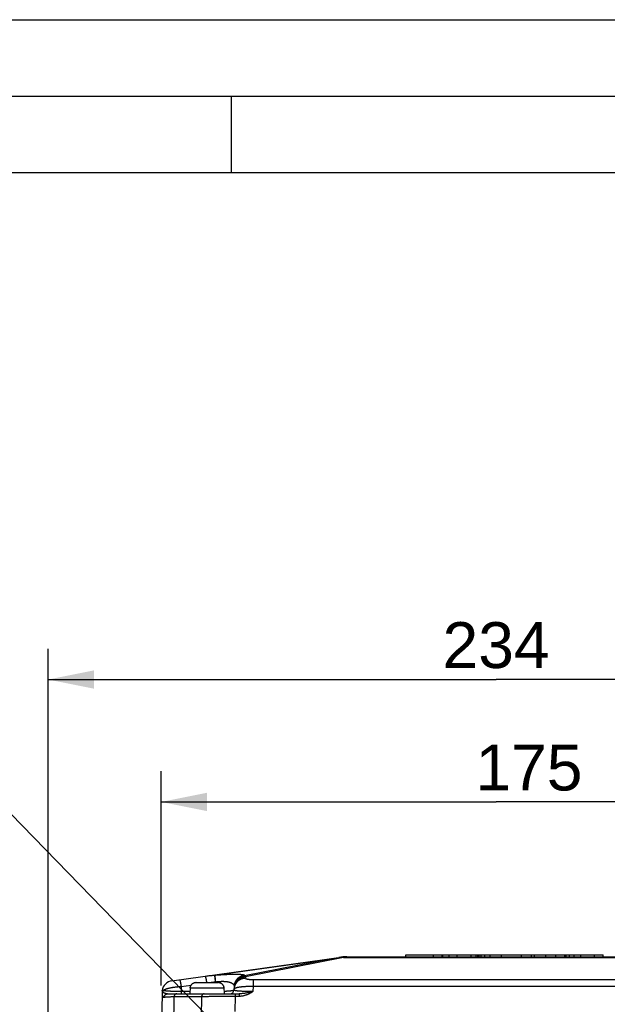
# Model space of a CAD drawing. Header units: millimetres. Extents: x 0 to 420, y 0 to 297.
# Tile 72 of 74: x 300 to 338, y 233 to 297. Entities that reach past the tile are written whole.
import ezdxf

# ---------------------------------------------------------------- set-up
doc = ezdxf.new("R2010")
doc.units = ezdxf.units.MM
doc.header["$LTSCALE"] = 23.1
doc.layers.get('0').update_dxf_attribs({"linetype": 'CONTINUOUS'})
for name, color, linetype in [('COMPONENTS', 7, 'CONTINUOUS'), ('DETAIL', 7, 'CONTINUOUS'), ('DIMENSION', 7, 'CONTINUOUS')]:
    doc.layers.add(name, color=color, linetype=linetype)
doc.styles.get("Standard").update_dxf_attribs({"font": 'arial.ttf'})
doc.dimstyles.new('DIMSTYLE_1', dxfattribs={"dimtxt": 3, "dimasz": 3, "dimexe": 0.18, "dimexo": 0.0625, "dimgap": 0.09, "dimtad": 1, "dimlfac": 4, "dimdsep": 46, "dimtxsty": 'STANDARD', "dimblk": '_FILLED', "dimblk1": '_FILLED', "dimblk2": '_FILLED', "dimcen": 0.09, "dimadec": 0, "dimazin": 0, "dimtp": 0.5, "dimtm": 0.5, "dimtfac": 1, "dimtofl": 0, "dimtmove": 0, "dimatfit": 3, "dimldrblk": '_FILLED', "dimfxl": 1, "dimtolj": 1, "dimarcsym": 0})
doc.dimstyles.get("Standard").update_dxf_attribs({"dimtxt": 3, "dimasz": 3, "dimexe": 0.18, "dimexo": 0.0625, "dimgap": 0.09, "dimtad": 1, "dimdec": 3, "dimdsep": 46, "dimtxsty": 'STANDARD', "dimblk": '_FILLED', "dimblk1": '_FILLED', "dimblk2": '_FILLED', "dimcen": 0.09, "dimadec": 0, "dimazin": 0, "dimtol": 1, "dimtp": 0.001, "dimtm": 0.001, "dimtfac": 1, "dimtdec": 3, "dimtofl": 0, "dimtmove": 0, "dimatfit": 3, "dimldrblk": '_FILLED', "dimfxl": 1, "dimtolj": 1, "dimarcsym": 0})

# ---------------------------------------------------------------- blocks, each defined once
blk = doc.blocks.new('_FILLED')
at = {"color": 0, "linetype": 'BYBLOCK'}
blk.add_solid([(0, 0), (-1, 0.2), (-1, -0.2)], dxfattribs=at)
blk = doc.blocks.new('*D7')
at = {"layer": 'DIMENSION', "color": 2, "linetype": 'CONTINUOUS'}
for p, q in [((301.77, 225.154), (301.77, 255.871)), ((360.27, 225.154), (360.27, 255.871)), ((301.77, 253.871), (331.02, 253.871)), ((360.27, 253.871), (331.02, 253.871))]:
    blk.add_line(p, q, dxfattribs=at)
at = {"layer": 'DIMENSION', "color": 2, "linetype": 'CONTINUOUS', "xscale": 3, "yscale": 3, "zscale": 3}
for p, rotation in [((301.77, 253.871), 180), ((360.27, 253.871), 360)]:
    blk.add_blockref('_FILLED', p, dxfattribs=dict(at, rotation=rotation))
at = {"layer": 'DIMENSION', "color": 2, "linetype": 'CONTINUOUS', "insert": (331.02, 257.621), "char_height": 3, "width": 6.99257, "attachment_point": 2, "line_spacing_factor": 0.9}
blk.add_mtext('234', dxfattribs=at)
blk = doc.blocks.new('*D19')
at = {"layer": 'DIMENSION', "color": 2, "linetype": 'CONTINUOUS'}
for p, q in [((309.145, 233.878), (309.145, 247.871)), ((352.895, 234.125), (352.895, 247.871)), ((309.145, 245.871), (331.02, 245.871)), ((352.895, 245.871), (331.02, 245.871))]:
    blk.add_line(p, q, dxfattribs=at)
at = {"layer": 'DIMENSION', "color": 2, "linetype": 'CONTINUOUS', "xscale": 3, "yscale": 3, "zscale": 3, "rotation": 180}
blk.add_blockref('_FILLED', (309.145, 245.871), dxfattribs=at)
at = {"layer": 'DIMENSION', "color": 2, "linetype": 'CONTINUOUS', "xscale": 3, "yscale": 3, "zscale": 3}
blk.add_blockref('_FILLED', (352.895, 245.871), dxfattribs=at)
at = {"layer": 'DIMENSION', "color": 2, "linetype": 'CONTINUOUS', "insert": (333.165, 249.621), "char_height": 3, "width": 6.99257, "attachment_point": 2, "line_spacing_factor": 0.9}
blk.add_mtext('175', dxfattribs=at)

msp = doc.modelspace()

# ---------------------------------------------------------------- linework, layer by layer
at = {"color": 2, "linetype": 'CONTINUOUS'}
for p, q in [((0, 297), (420, 297)), ((20, 292), (415, 292)), ((313.75, 287), (313.75, 292))]:
    msp.add_line(p, q, dxfattribs=at)
at = {"color": 7, "linetype": 'CONTINUOUS'}
msp.add_line((410, 287), (25, 287), dxfattribs=at)
at = {"layer": 'COMPONENTS', "color": 7, "linetype": 'CONTINUOUS'}
for p, q in [((309.85164, 234.17661), (320.7605, 235.70975)), ((320.67092, 235.68724), (320.76179, 235.70153)), ((320.76179, 235.70153), (320.88592, 235.72088)), ((321.2824, 235.74624), (340.75795, 235.74624)), ((325.1189, 235.74624), (325.1189, 235.87124)), ((325.1189, 235.87124), (338.02018, 235.87124)), ((326.9322, 235.74624), (326.9322, 235.87124)), ((327.50809, 235.74624), (327.50809, 235.87124)), ((327.53999, 235.74624), (327.53999, 235.87124)), ((329.7193, 235.74624), (329.7193, 235.87124)), ((329.83851, 235.74624), (329.83851, 235.87124)), ((329.90903, 235.74624), (329.90903, 235.87124)), ((330.03831, 235.74624), (330.03831, 235.87124)), ((330.28344, 235.74624), (330.28344, 235.87124)), ((330.63099, 235.74624), (330.63099, 235.87124)), ((331.37646, 235.74624), (331.37646, 235.87124)), ((332.67934, 235.74624), (332.67934, 235.87124)), ((333.32743, 235.74624), (333.32743, 235.87124)), ((333.53898, 235.74624), (333.53898, 235.87124)), ((334.27605, 235.74624), (334.27605, 235.87124)), ((334.92414, 235.74624), (334.92414, 235.87124)), ((335.50003, 235.74624), (335.50003, 235.87124)), ((335.53361, 235.74624), (335.53361, 235.87124)), ((337.44429, 235.74624), (337.44429, 235.87124)), ((338.02018, 235.74624), (338.02018, 235.87124)), ((311.04245, 233.75232), (311.02018, 233.32732)), ((311.04245, 233.75232), (311.05395, 233.75232)), ((311.05109, 233.72195), (311.0527, 233.75232)), ((311.05331, 233.74729), (311.05395, 233.75232)), ((311.05395, 233.75232), (311.05819, 233.77736)), ((311.43093, 234.07732), (311.40477, 234.07648)), ((311.43093, 234.07732), (312.85943, 234.07732)), ((312.88558, 234.07648), (312.85943, 234.07732)), ((313.23216, 233.77736), (313.2364, 233.75232)), ((313.2364, 233.75232), (313.23705, 233.74729)), ((313.2364, 233.75232), (313.2479, 233.75232)), ((313.23926, 233.72195), (313.23765, 233.75232)), ((313.2479, 233.75232), (313.27018, 233.32732)), ((313.91355, 233.8151), (313.90424, 233.56791)), ((309.20379, 233.39366), (309.14525, 230.32533)), ((309.2042, 233.41105), (309.20379, 233.39364)), ((309.2058, 233.46493), (309.2042, 233.41105)), ((309.20623, 233.47723), (309.2058, 233.46493)), ((309.20646, 233.48304), (309.20623, 233.47723)), ((309.20663, 233.48675), (309.20646, 233.48304)), ((309.20677, 233.48963), (309.20663, 233.48675)), ((309.20689, 233.49171), (309.20677, 233.48963)), ((309.20703, 233.49397), (309.20689, 233.49171)), ((309.57241, 233.32732), (314.24102, 233.32732))]:
    msp.add_line(p, q, dxfattribs=at)
at = {"layer": 'COMPONENTS', "color": 9, "linetype": 'CONTINUOUS'}
for p, q in [((312.61967, 234.5467), (320.24109, 235.61783)), ((320.24109, 235.61783), (314.60019, 234.49374)), ((321.06597, 235.70975), (314.65938, 234.43308)), ((321.06597, 235.73999), (321.06597, 235.70975)), ((321.06597, 235.70975), (340.97439, 235.70975)), ((327.95806, 235.74624), (327.95806, 235.87124)), ((328.48022, 235.74624), (328.48022, 235.87124)), ((329.38855, 235.74624), (329.38855, 235.87124)), ((335.60347, 235.74624), (335.60347, 235.87124)), ((335.8043, 235.74624), (335.8043, 235.87124)), ((336.11807, 235.74624), (336.11807, 235.87124)), ((336.54603, 235.74624), (336.54603, 235.87124)), ((314.60162, 234.53183), (314.60019, 234.49374)), ((314.65938, 234.43308), (314.656, 234.34313)), ((310.45356, 233.80888), (310.4472, 233.47564)), ((310.45356, 233.80888), (311.1082, 233.90089)), ((311.05109, 233.72195), (313.23926, 233.72195)), ((312.1088, 234.11256), (312.11494, 234.07732)), ((312.61997, 234.10138), (312.69283, 234.10781)), ((312.67111, 234.20082), (312.67608, 234.15471)), ((312.67608, 234.15471), (312.68107, 234.1068)), ((312.68288, 234.20183), (312.68784, 234.15572)), ((312.68784, 234.15572), (312.69284, 234.10781)), ((312.69283, 234.10781), (312.69168, 234.07732)), ((315.14566, 233.82468), (315.13249, 233.47563)), ((315.14565, 234.26233), (346.90887, 234.26237)), ((315.14565, 234.26233), (315.14565, 233.82468)), ((315.14566, 233.82468), (346.8947, 233.82468)), ((309.20379, 233.39364), (309.20363, 233.38367)), ((309.20365, 233.35268), (309.2038, 233.3441)), ((309.2038, 233.3441), (309.20401, 233.33564)), ((309.20401, 233.33564), (309.20429, 233.32732)), ((309.26551, 233.54228), (309.21376, 233.54147)), ((309.98469, 233.14905), (309.94524, 231.08155)), ((309.98469, 233.14905), (311.77763, 233.14905)), ((310.44719, 233.47564), (310.44719, 233.32732)), ((311.02795, 233.47564), (310.4472, 233.47564)), ((311.77763, 233.14905), (311.75536, 231.81288)), ((313.3009, 233.48569), (313.26196, 233.48415)), ((313.97071, 233.179), (313.95392, 232.17239)), ((313.97071, 233.32732), (313.97071, 233.179)), ((313.97071, 233.179), (314.24102, 233.179)), ((314.24102, 233.32732), (314.24102, 233.179))]:
    msp.add_line(p, q, dxfattribs=at)
at = {"layer": 'COMPONENTS', "color": 7, "linetype": 'CONTINUOUS'}
for points in [[(320.24109, 235.61783), (320.31271, 235.62959), (320.38434, 235.64128), (320.45598, 235.65289), (320.52762, 235.66441), (320.59927, 235.67586), (320.67092, 235.68724)], [(320.88592, 235.72088), (320.90588, 235.72386), (320.92585, 235.72662), (320.94583, 235.72918), (320.96583, 235.73151), (320.98584, 235.73364), (321.00586, 235.73555), (321.02589, 235.73724), (321.04593, 235.73873), (321.06597, 235.73999)], [(311.05109, 233.72195), (311.0514, 233.72704), (311.05177, 233.73212), (311.05221, 233.73718), (311.05273, 233.74224), (311.05331, 233.74729)], [(311.05819, 233.77736), (311.06415, 233.80198), (311.07182, 233.82617), (311.08128, 233.85013), (311.09246, 233.87367), (311.10513, 233.89623), (311.1193, 233.91772), (311.13495, 233.93823), (311.15182, 233.9575), (311.1698, 233.97544), (311.189, 233.99213), (311.20939, 234.00752), (311.23108, 234.02168), (311.25397, 234.03453), (311.27766, 234.04577), (311.30222, 234.05534), (311.32759, 234.0633), (311.3532, 234.06949), (311.37886, 234.07387), (311.40477, 234.07648)], [(312.88558, 234.07648), (312.91149, 234.07387), (312.93716, 234.06949), (312.96277, 234.0633), (312.98813, 234.05534), (313.01269, 234.04577), (313.03638, 234.03453), (313.05927, 234.02168), (313.08097, 234.00752), (313.10135, 233.99213), (313.12055, 233.97544), (313.13854, 233.9575), (313.1554, 233.93823), (313.17106, 233.91772), (313.18522, 233.89623), (313.19789, 233.87367), (313.20907, 233.85013), (313.21854, 233.82617), (313.22621, 233.80198), (313.23216, 233.77736)], [(313.23705, 233.74729), (313.23763, 233.74224), (313.23814, 233.73718), (313.23858, 233.73212), (313.23896, 233.72704), (313.23926, 233.72195)], [(309.2115, 233.52834), (309.21101, 233.52583), (309.21055, 233.52332), (309.21013, 233.52087), (309.20973, 233.51847), (309.20937, 233.51614), (309.20905, 233.51389), (309.20875, 233.51171), (309.20849, 233.50962), (309.20825, 233.50763), (309.20804, 233.50574), (309.20785, 233.50395), (309.20769, 233.50227), (309.20754, 233.50068), (309.20742, 233.49919), (309.2073, 233.49777), (309.2072, 233.49644), (309.20703, 233.49397)]]:
    msp.add_lwpolyline(points, dxfattribs=at)
at = {"layer": 'COMPONENTS', "color": 9, "linetype": 'CONTINUOUS'}
for points in [[(320.7605, 235.70975), (320.77501, 235.7117), (320.78938, 235.71346), (320.8036, 235.71503), (320.81768, 235.71642), (320.83162, 235.71764), (320.84542, 235.71869), (320.85907, 235.71958), (320.87257, 235.7203), (320.88592, 235.72088)], [(320.88592, 235.72088), (320.90497, 235.7203), (320.92426, 235.71958), (320.94379, 235.71869), (320.96355, 235.71764), (320.98356, 235.71642), (321.00381, 235.71503), (321.02429, 235.71346), (321.04501, 235.7117), (321.06597, 235.70975)], [(312.01638, 234.48084), (312.08453, 234.49018), (312.15241, 234.49902), (312.22, 234.50734), (312.28732, 234.51516), (312.35436, 234.52248), (312.42111, 234.52929), (312.48758, 234.5356), (312.55377, 234.5414), (312.61967, 234.5467)], [(312.01638, 234.48084), (312.01806, 234.48061), (312.01986, 234.47947), (312.02178, 234.47742), (312.02382, 234.47446), (312.02599, 234.4706), (312.02827, 234.46584), (312.03066, 234.46018), (312.03316, 234.45364), (312.03578, 234.44622), (312.03849, 234.43793), (312.04131, 234.42879), (312.04422, 234.41879), (312.04723, 234.40796), (312.05033, 234.39631), (312.05352, 234.38385), (312.05678, 234.37059), (312.06013, 234.35656), (312.06355, 234.34177), (312.06704, 234.32624), (312.0706, 234.30999), (312.07422, 234.29304), (312.07789, 234.2754), (312.08162, 234.25711), (312.0854, 234.23818), (312.08922, 234.21863), (312.09307, 234.1985), (312.09697, 234.1778), (312.10089, 234.15656), (312.10483, 234.1348), (312.1088, 234.11256)], [(312.61967, 234.5467), (312.67718, 234.55158), (312.72295, 234.55535), (312.76875, 234.55902), (312.8146, 234.5626), (312.86047, 234.56608), (312.9063, 234.56946), (312.95208, 234.57273), (312.99782, 234.5759), (313.04337, 234.57895), (313.08873, 234.58189), (313.13391, 234.58471), (313.17879, 234.58741), (313.22337, 234.58998), (313.26765, 234.59243), (313.31155, 234.59475), (313.35504, 234.59694), (313.39815, 234.599), (313.44085, 234.60093), (313.48314, 234.60273), (313.52502, 234.6044), (313.56647, 234.60594), (313.60751, 234.60734), (313.64811, 234.60861), (313.68823, 234.60974), (313.72787, 234.61074), (313.76703, 234.61159), (313.80563, 234.61231), (313.84366, 234.61287), (313.88112, 234.6133), (313.91794, 234.61357), (313.95411, 234.61369), (313.98963, 234.61367), (314.02444, 234.61349), (314.05853, 234.61316), (314.09189, 234.61267), (314.12446, 234.61202), (314.15623, 234.61122), (314.18719, 234.61025), (314.21727, 234.60912), (314.24646, 234.60783), (314.27475, 234.60637), (314.30206, 234.60474), (314.32839, 234.60295), (314.35372, 234.60099), (314.37798, 234.59886), (314.40116, 234.59656), (314.42325, 234.59409), (314.44417, 234.59144), (314.46391, 234.58863), (314.48248, 234.58564), (314.49978, 234.58249), (314.51581, 234.57916), (314.53058, 234.57567), (314.54401, 234.57201), (314.55608, 234.56818), (314.5668, 234.56418), (314.57611, 234.56003), (314.584, 234.55571), (314.59047, 234.55124), (314.59548, 234.54661), (314.59899, 234.54184), (314.60104, 234.53691), (314.60162, 234.53183)], [(312.61967, 234.5467), (312.62091, 234.54413), (312.62222, 234.54061), (312.62361, 234.53614), (312.62507, 234.53074), (312.6266, 234.52441), (312.6282, 234.51716), (312.62987, 234.50899), (312.6316, 234.49993), (312.6334, 234.48997), (312.63526, 234.47913), (312.63717, 234.46743), (312.63914, 234.45488), (312.64117, 234.4415), (312.64324, 234.4273), (312.64537, 234.4123), (312.64754, 234.39653), (312.64975, 234.37999), (312.65201, 234.36272), (312.6543, 234.34474), (312.65662, 234.32606), (312.65897, 234.30671), (312.66136, 234.28671), (312.66377, 234.2661), (312.6662, 234.2449), (312.66865, 234.22313), (312.67111, 234.20082)], [(312.63144, 234.54771), (312.63267, 234.54514), (312.63399, 234.54161), (312.63537, 234.53715), (312.63683, 234.53175), (312.63836, 234.52542), (312.63996, 234.51817), (312.64163, 234.51), (312.64337, 234.50093), (312.64516, 234.49097), (312.64702, 234.48014), (312.64894, 234.46844), (312.65091, 234.45589), (312.65293, 234.44251), (312.65501, 234.42831), (312.65713, 234.41331), (312.6593, 234.39753), (312.66152, 234.381), (312.66377, 234.36373), (312.66606, 234.34574), (312.66838, 234.32706), (312.67074, 234.30771), (312.67312, 234.28772), (312.67553, 234.26711), (312.67796, 234.24591), (312.68041, 234.22414), (312.68288, 234.20183)], [(314.656, 234.34313), (314.63044, 234.34272), (314.60492, 234.34144), (314.57945, 234.33931), (314.55408, 234.33632), (314.52882, 234.33247), (314.50371, 234.32777), (314.47878, 234.32223), (314.45405, 234.31585), (314.42956, 234.30864), (314.40533, 234.3006), (314.38139, 234.29176), (314.35777, 234.28211), (314.3345, 234.27167), (314.3116, 234.26045), (314.2891, 234.24846), (314.26703, 234.23572), (314.2454, 234.22224), (314.22426, 234.20805), (314.20361, 234.19314), (314.1835, 234.17755), (314.16393, 234.16129), (314.14493, 234.14437), (314.12652, 234.12683), (314.10873, 234.10867), (314.09158, 234.08992), (314.07508, 234.07061), (314.05925, 234.05074), (314.04412, 234.03036), (314.0297, 234.00948), (314.016, 233.98812), (314.00305, 233.96631), (313.99086, 233.94407), (313.97944, 233.92144), (313.9688, 233.89844), (313.95897, 233.87508), (313.94994, 233.85141), (313.94173, 233.82745), (313.93435, 233.80323), (313.92781, 233.77876), (313.92212, 233.7541), (313.91728, 233.72925), (313.91329, 233.70425), (313.91017, 233.67914), (313.90791, 233.65393), (313.90653, 233.62866)], [(314.65938, 234.43308), (314.63383, 234.43267), (314.60831, 234.43139), (314.58284, 234.42926), (314.55747, 234.42627), (314.53221, 234.42242), (314.5071, 234.41772), (314.48217, 234.41218), (314.45744, 234.4058), (314.43295, 234.39859), (314.40872, 234.39055), (314.38478, 234.38171), (314.36116, 234.37206), (314.33789, 234.36162), (314.31499, 234.3504), (314.29249, 234.33841), (314.27041, 234.32567), (314.24879, 234.31219), (314.22765, 234.29799), (314.207, 234.28309), (314.18688, 234.2675), (314.16731, 234.25123), (314.14831, 234.23432), (314.12991, 234.21677), (314.11212, 234.19862), (314.09496, 234.17987), (314.07846, 234.16055), (314.06264, 234.14069), (314.04751, 234.12031), (314.03309, 234.09942), (314.01939, 234.07807), (314.00644, 234.05626), (313.99425, 234.03402), (313.98283, 234.01139), (313.97219, 233.98838), (313.96236, 233.96503), (313.95333, 233.94136), (313.94512, 233.9174), (313.93774, 233.89317), (313.9312, 233.86871), (313.92551, 233.84405), (313.92066, 233.8192), (313.91668, 233.7942), (313.91356, 233.76909), (313.9113, 233.74388), (313.90991, 233.71861)], [(314.60019, 234.49374), (314.5744, 234.49119), (314.54871, 234.48775), (314.52317, 234.48343), (314.49778, 234.47823), (314.47259, 234.47216), (314.44763, 234.46523), (314.42293, 234.45744), (314.3985, 234.44881), (314.3744, 234.43934), (314.35063, 234.42904), (314.32724, 234.41793), (314.30424, 234.40603), (314.28168, 234.39334), (314.25956, 234.37988), (314.23793, 234.36567), (314.2168, 234.35072), (314.1962, 234.33505), (314.17616, 234.31868), (314.1567, 234.30163), (314.13784, 234.28392), (314.1196, 234.26557), (314.10202, 234.24661), (314.0851, 234.22705), (314.06887, 234.20692), (314.05334, 234.18624), (314.03855, 234.16504), (314.0245, 234.14335), (314.0112, 234.12118), (313.99869, 234.09857), (313.98696, 234.07554), (313.97604, 234.05212), (313.96594, 234.02833), (313.95668, 234.00422), (313.94825, 233.9798), (313.94067, 233.9551), (313.93396, 233.93016), (313.92811, 233.905), (313.92314, 233.87965), (313.91905, 233.85415), (313.91585, 233.82852), (313.91353, 233.8028), (313.91211, 233.77701)], [(314.60162, 234.53183), (314.57583, 234.52928), (314.55015, 234.52584), (314.5246, 234.52152), (314.49922, 234.51633), (314.47403, 234.51026), (314.44907, 234.50332), (314.42436, 234.49554), (314.39994, 234.4869), (314.37583, 234.47743), (314.35207, 234.46714), (314.32867, 234.45603), (314.30568, 234.44413), (314.28311, 234.43144), (314.261, 234.41798), (314.23936, 234.40376), (314.21823, 234.38881), (314.19764, 234.37314), (314.17759, 234.35678), (314.15813, 234.33973), (314.13927, 234.32202), (314.12104, 234.30367), (314.10345, 234.28471), (314.08653, 234.26515), (314.0703, 234.24502), (314.05478, 234.22434), (314.03998, 234.20314), (314.02593, 234.18144), (314.01264, 234.15927), (314.00012, 234.13666), (313.9884, 234.11363), (313.97748, 234.09021), (313.96738, 234.06643), (313.95811, 234.04231), (313.94968, 234.01789), (313.94211, 233.9932), (313.93539, 233.96825), (313.92954, 233.94309), (313.92457, 233.91775), (313.92048, 233.89224), (313.91728, 233.86662), (313.91497, 233.84089), (313.91355, 233.8151)], [(314.60019, 234.49374), (314.60679, 234.48887), (314.61339, 234.48353), (314.61999, 234.47773), (314.62658, 234.47145), (314.63316, 234.46472), (314.63973, 234.45751), (314.64629, 234.44984), (314.65285, 234.44169), (314.65938, 234.43308)], [(314.656, 234.34313), (314.65612, 234.34072), (314.65668, 234.33832), (314.65766, 234.33592), (314.65908, 234.33353), (314.66093, 234.33114), (314.66319, 234.32878), (314.66589, 234.32642), (314.669, 234.32408), (314.67253, 234.32177), (314.67647, 234.31947), (314.68082, 234.31719), (314.68557, 234.31494), (314.69071, 234.31272), (314.69626, 234.31052), (314.70218, 234.30836), (314.70849, 234.30623), (314.71517, 234.30413), (314.72222, 234.30207), (314.72962, 234.30005), (314.73739, 234.29806), (314.74549, 234.29612), (314.75392, 234.29422), (314.76269, 234.29236), (314.77178, 234.29055), (314.78117, 234.28879), (314.79087, 234.28707), (314.80086, 234.28541), (314.81113, 234.28379), (314.82169, 234.28222), (314.8325, 234.28071), (314.84357, 234.27926), (314.85489, 234.27785), (314.86644, 234.27651), (314.87821, 234.27522), (314.89022, 234.27398), (314.90241, 234.27281), (314.91481, 234.27169), (314.9274, 234.27064), (314.94015, 234.26965), (314.95307, 234.26871), (314.96616, 234.26784), (314.97938, 234.26703), (314.99275, 234.26629), (315.00624, 234.2656), (315.01984, 234.26498), (315.03355, 234.26443), (315.04736, 234.26394), (315.06124, 234.26351), (315.07519, 234.26315), (315.08921, 234.26286), (315.10327, 234.26263), (315.11736, 234.26246), (315.13148, 234.26237), (315.14565, 234.26233)], [(309.26551, 233.54228), (309.27673, 233.55094), (309.28888, 233.55957), (309.30196, 233.56815), (309.31595, 233.57667), (309.33083, 233.58513), (309.34659, 233.59352), (309.36323, 233.60184), (309.38071, 233.61007), (309.39904, 233.61821), (309.41819, 233.62627), (309.43815, 233.63421), (309.4589, 233.64206), (309.48042, 233.64979), (309.50269, 233.6574), (309.5257, 233.66489), (309.54943, 233.67225), (309.57386, 233.67947), (309.59897, 233.68655), (309.62474, 233.69349), (309.65115, 233.70028), (309.67818, 233.70691), (309.7058, 233.71339), (309.734, 233.7197), (309.76276, 233.72584), (309.79205, 233.7318), (309.82184, 233.73759), (309.85213, 233.74319), (309.88288, 233.74861), (309.91407, 233.75384), (309.94569, 233.75887), (309.97769, 233.76371), (310.01007, 233.76834), (310.0428, 233.77277), (310.07585, 233.77699), (310.1092, 233.781), (310.14283, 233.7848), (310.1767, 233.78838), (310.2108, 233.79174), (310.24509, 233.79487), (310.27955, 233.79778), (310.31415, 233.80047), (310.34887, 233.80292), (310.38371, 233.80514), (310.41861, 233.80713), (310.45356, 233.80888)], [(310.34917, 234.24653), (310.35085, 234.2463), (310.35264, 234.24516), (310.35457, 234.24311), (310.35661, 234.24015), (310.35878, 234.23629), (310.36106, 234.23153), (310.36345, 234.22587), (310.36595, 234.21933), (310.36856, 234.21191), (310.37128, 234.20362), (310.3741, 234.19448), (310.37701, 234.18448), (310.38002, 234.17365), (310.38312, 234.162), (310.3863, 234.14954), (310.38957, 234.13628), (310.39292, 234.12225), (310.39634, 234.10746), (310.39983, 234.09193), (310.40339, 234.07568), (310.407, 234.05873), (310.41068, 234.04109), (310.41441, 234.0228), (310.41818, 234.00387), (310.422, 233.98432), (310.42586, 233.96418), (310.42975, 233.94348), (310.43368, 233.92224), (310.43762, 233.90049), (310.44159, 233.87825), (310.44557, 233.85555), (310.44956, 233.83242), (310.45355, 233.80888)], [(312.3879, 234.07732), (312.43492, 234.08266), (312.49689, 234.08931), (312.55857, 234.09555), (312.61997, 234.10138)], [(312.69283, 234.10781), (312.72148, 234.11214), (312.75016, 234.11621), (312.77886, 234.12001), (312.80758, 234.12357), (312.83628, 234.12687), (312.86496, 234.12991), (312.89361, 234.13267), (312.9222, 234.13516), (312.95068, 234.13738), (312.97904, 234.13931), (313.00726, 234.14096), (313.03531, 234.14232), (313.06316, 234.1434), (313.09079, 234.14419), (313.1182, 234.14469), (313.14534, 234.1449), (313.17222, 234.14482), (313.19885, 234.14446), (313.22522, 234.1438), (313.25131, 234.14285), (313.27714, 234.1416), (313.3027, 234.14006), (313.32797, 234.13822), (313.35294, 234.13609), (313.37761, 234.13364), (313.40194, 234.1309), (313.42594, 234.12785), (313.44957, 234.1245), (313.47283, 234.12084), (313.49569, 234.11687), (313.51814, 234.11259), (313.54015, 234.108), (313.56173, 234.10309), (313.58285, 234.09788), (313.6035, 234.09234), (313.62365, 234.0865), (313.6433, 234.08033), (313.66242, 234.07385), (313.681, 234.06705), (313.69901, 234.05994), (313.71643, 234.0525), (313.73325, 234.04475), (313.74945, 234.03669), (313.765, 234.02831), (313.77989, 234.01962), (313.7941, 234.01063), (313.8076, 234.00132), (313.82038, 233.99172), (313.83242, 233.98181), (313.8437, 233.9716), (313.8542, 233.96112), (313.8639, 233.95034), (313.87279, 233.93928), (313.88084, 233.92796), (313.88804, 233.91637), (313.89439, 233.9045), (313.89985, 233.89241), (313.90442, 233.88008), (313.90809, 233.86749), (313.91085, 233.85471), (313.91268, 233.84173), (313.91359, 233.82853), (313.91355, 233.8151)], [(313.90653, 233.62866), (313.90731, 233.63517), (313.90918, 233.64167), (313.91211, 233.64814), (313.91612, 233.65456), (313.9212, 233.66093), (313.92733, 233.66725), (313.93452, 233.67351), (313.94276, 233.6797), (313.95203, 233.68582), (313.96232, 233.69187), (313.97363, 233.69783), (313.98595, 233.70371), (313.99925, 233.70949), (314.01352, 233.71518), (314.02875, 233.72077), (314.04493, 233.72625), (314.06203, 233.73162), (314.08004, 233.73688), (314.09894, 233.74202), (314.11871, 233.74703), (314.13933, 233.75192), (314.16078, 233.75667), (314.18305, 233.76129), (314.2061, 233.76577), (314.22992, 233.77012), (314.25448, 233.77431), (314.27977, 233.77836), (314.30576, 233.78226), (314.33242, 233.786), (314.35973, 233.78959), (314.38767, 233.79303), (314.41621, 233.79629), (314.44534, 233.7994), (314.47501, 233.80235), (314.50522, 233.80512), (314.53593, 233.80773), (314.56712, 233.81017), (314.59875, 233.81244), (314.63082, 233.81453), (314.6633, 233.81645), (314.69614, 233.8182), (314.72935, 233.81977), (314.76288, 233.82117), (314.79671, 233.82238), (314.83082, 233.82342), (314.86518, 233.82428), (314.89975, 233.82496), (314.93452, 233.82546), (314.96945, 233.82578), (315.00452, 233.82592), (315.0397, 233.82588), (315.07497, 233.82566), (315.1103, 233.82526), (315.14566, 233.82468)], [(309.20363, 233.38367), (309.20358, 233.37751), (309.20355, 233.37133), (309.20355, 233.36514), (309.20359, 233.35892), (309.20365, 233.35268)], [(309.20682, 233.38126), (309.2053, 233.37178), (309.20424, 233.36225), (309.20365, 233.35268)], [(309.22357, 233.49064), (309.21964, 233.48187), (309.21614, 233.47296), (309.21307, 233.46393), (309.21045, 233.45478), (309.20828, 233.44555), (309.20656, 233.43623), (309.2053, 233.42686), (309.20449, 233.41744), (309.2042, 233.41105)], [(309.20429, 233.32732), (309.20544, 233.30454), (309.20714, 233.28297), (309.20942, 233.2626), (309.21229, 233.24334), (309.21577, 233.22527), (309.2198, 233.20867), (309.22434, 233.19365), (309.2294, 233.1801), (309.23494, 233.16791), (309.24091, 233.15711), (309.24731, 233.14767), (309.25416, 233.1394), (309.26143, 233.13226), (309.26912, 233.12628), (309.27723, 233.12133), (309.28576, 233.11739), (309.29468, 233.11447), (309.30401, 233.11248), (309.31374, 233.11138), (309.32386, 233.11121), (309.33437, 233.11196)], [(309.24058, 233.46157), (309.23512, 233.4533), (309.23007, 233.44482), (309.22544, 233.43617), (309.22123, 233.42734), (309.21745, 233.41836), (309.21412, 233.40924), (309.21123, 233.40001), (309.20879, 233.39068), (309.20682, 233.38126)], [(309.2115, 233.52833), (309.21149, 233.52809), (309.21154, 233.52763), (309.21164, 233.52693), (309.21181, 233.52597), (309.21205, 233.52475), (309.21237, 233.52326), (309.21279, 233.52149), (309.2133, 233.51944), (309.21391, 233.51713), (309.21464, 233.5146), (309.21549, 233.5118), (309.21646, 233.50878), (309.21757, 233.50556), (309.21883, 233.50212), (309.22024, 233.49847), (309.22181, 233.49463), (309.22357, 233.49064)], [(309.22357, 233.49064), (309.22504, 233.48747), (309.22661, 233.48429), (309.22828, 233.48108), (309.23006, 233.47786), (309.23195, 233.47462), (309.23395, 233.47138), (309.23605, 233.46812), (309.23826, 233.46485)], [(309.25075, 233.4482), (309.24896, 233.45039), (309.24721, 233.4526), (309.24549, 233.45482), (309.24382, 233.45705), (309.24218, 233.4593), (309.23826, 233.46485)], [(309.24058, 233.46157), (309.24464, 233.47005), (309.24839, 233.47868), (309.25182, 233.48745), (309.25493, 233.49634), (309.25771, 233.50535), (309.26016, 233.51446), (309.26228, 233.52366), (309.26406, 233.53294), (309.26551, 233.54228)], [(309.57241, 233.32732), (309.55622, 233.32754), (309.53996, 233.32819), (309.52367, 233.32931), (309.50739, 233.33089), (309.49112, 233.33294), (309.47482, 233.33551), (309.45852, 233.33858), (309.44227, 233.34219), (309.42599, 233.34636), (309.40977, 233.35112), (309.39363, 233.35648), (309.37752, 233.36251), (309.36147, 233.36924), (309.34561, 233.37669), (309.33006, 233.38486), (309.31483, 233.39382), (309.30013, 233.40354), (309.28629, 233.41386), (309.27343, 233.42473), (309.26156, 233.43617), (309.25076, 233.4482)], [(310.4472, 233.47564), (310.41383, 233.47557), (310.38049, 233.47557), (310.3472, 233.47564), (310.31401, 233.47579), (310.28092, 233.47601), (310.24786, 233.4763), (310.21484, 233.47667), (310.18191, 233.47711), (310.14912, 233.47762), (310.11652, 233.47821), (310.08412, 233.47887), (310.05195, 233.47961), (310.02003, 233.48041), (309.98839, 233.48129), (309.95703, 233.48224), (309.92598, 233.48327), (309.89525, 233.48437), (309.86485, 233.48554), (309.83481, 233.48678), (309.80514, 233.4881), (309.77587, 233.48949), (309.74703, 233.49095), (309.71864, 233.49249), (309.69073, 233.49409), (309.66333, 233.49577), (309.63647, 233.49752), (309.61018, 233.49933), (309.5845, 233.50121), (309.55944, 233.50317), (309.53506, 233.50518), (309.51138, 233.50726), (309.48843, 233.5094), (309.46621, 233.5116), (309.44477, 233.51386), (309.42411, 233.51619), (309.40425, 233.51856), (309.38521, 233.52099), (309.36702, 233.52349), (309.34971, 233.52603), (309.33329, 233.52862), (309.31779, 233.53127), (309.30324, 233.53396), (309.28967, 233.53667), (309.27708, 233.53944), (309.26551, 233.54228)], [(309.33435, 233.11196), (309.33602, 233.12267), (309.33813, 233.13329), (309.34069, 233.1438), (309.34368, 233.15419), (309.3471, 233.16444), (309.35094, 233.17452), (309.35521, 233.18442), (309.35988, 233.19412), (309.36495, 233.20359), (309.37041, 233.21283), (309.37625, 233.22182), (309.38246, 233.23053), (309.38903, 233.23896), (309.39594, 233.24708), (309.40319, 233.25488), (309.41075, 233.26234), (309.41862, 233.26946), (309.42678, 233.27622), (309.43521, 233.2826), (309.4439, 233.2886), (309.45283, 233.29419), (309.46199, 233.29938), (309.47136, 233.30416), (309.48091, 233.3085), (309.49064, 233.31241), (309.50052, 233.31588), (309.51054, 233.3189), (309.52067, 233.32146), (309.5309, 233.32357), (309.54121, 233.32521), (309.55157, 233.32638), (309.56198, 233.32709), (309.57241, 233.32732)], [(309.33437, 233.11196), (309.35734, 233.11428), (309.382, 233.11659), (309.40833, 233.1189), (309.4363, 233.12116), (309.46589, 233.12337), (309.49705, 233.12557), (309.52976, 233.12773), (309.56399, 233.12985), (309.59971, 233.13194), (309.63687, 233.134), (309.67546, 233.136), (309.71549, 233.13799), (309.75697, 233.13993), (309.79984, 233.14183), (309.84408, 233.1437), (309.88966, 233.14554), (309.93654, 233.14732), (309.98469, 233.14905)], [(310.1679, 233.32732), (310.15884, 233.32704), (310.1498, 233.3262), (310.14079, 233.3248), (310.13185, 233.32284), (310.12299, 233.32033), (310.11424, 233.31728), (310.1056, 233.31369), (310.0971, 233.30956), (310.08876, 233.30492), (310.0806, 233.29976), (310.07264, 233.2941), (310.06489, 233.28796), (310.05737, 233.28134), (310.05009, 233.27427), (310.04309, 233.26675), (310.03636, 233.2588), (310.02993, 233.25045), (310.02381, 233.24171), (310.01801, 233.2326), (310.01255, 233.22315), (310.00744, 233.21336), (310.00269, 233.20327), (309.99831, 233.1929), (309.99431, 233.18226), (309.9907, 233.17139), (309.98749, 233.16031), (309.98469, 233.14905)], [(311.77763, 233.14905), (311.82605, 233.15072), (311.87556, 233.15236), (311.92612, 233.15396), (311.97771, 233.15551), (312.03028, 233.157), (312.0838, 233.15846), (312.13824, 233.15987), (312.19356, 233.16122), (312.24974, 233.16253), (312.30673, 233.1638), (312.36449, 233.16501), (312.42301, 233.16617), (312.48224, 233.16729), (312.54216, 233.16836), (312.60272, 233.16937), (312.6639, 233.17034), (312.72566, 233.17126), (312.78798, 233.17212), (312.85082, 233.17294), (312.91415, 233.1737), (312.97795, 233.17442), (313.04219, 233.17508), (313.10684, 233.17569), (313.17188, 233.17626), (313.23728, 233.17677), (313.303, 233.17723), (313.36901, 233.17763), (313.43529, 233.17799), (313.50178, 233.1783), (313.56847, 233.17855), (313.6353, 233.17876), (313.70226, 233.17891), (313.76931, 233.17901), (313.83643, 233.17906), (313.90357, 233.17906), (313.97071, 233.179)], [(311.96085, 233.32732), (311.95179, 233.32704), (311.94275, 233.3262), (311.93375, 233.3248), (311.92481, 233.32284), (311.91595, 233.32033), (311.90719, 233.31728), (311.89855, 233.31369), (311.89005, 233.30956), (311.88172, 233.30492), (311.87355, 233.29976), (311.86559, 233.2941), (311.85784, 233.28796), (311.85032, 233.28134), (311.84305, 233.27427), (311.83604, 233.26675), (311.82932, 233.2588), (311.82288, 233.25045), (311.81676, 233.24171), (311.81097, 233.2326), (311.80551, 233.22315), (311.80039, 233.21336), (311.79564, 233.20327), (311.79126, 233.1929), (311.78726, 233.18226), (311.78366, 233.17139), (311.78044, 233.16031), (311.77764, 233.14905)], [(313.90424, 233.56791), (313.90356, 233.56489), (313.90176, 233.56186), (313.89885, 233.55883), (313.89482, 233.55584), (313.88968, 233.55287), (313.88344, 233.54992), (313.87612, 233.547), (313.86772, 233.54412), (313.85825, 233.54126), (313.84773, 233.53844), (313.83618, 233.53566), (313.8236, 233.53292), (313.81002, 233.53022), (313.79546, 233.52758), (313.77993, 233.52497), (313.76345, 233.52242), (313.74604, 233.51992), (313.72773, 233.51747), (313.70854, 233.51508), (313.68848, 233.51275), (313.66759, 233.51048), (313.64589, 233.50827), (313.6234, 233.50612), (313.60014, 233.50404), (313.57614, 233.50202), (313.55142, 233.50007), (313.52602, 233.49819), (313.49994, 233.49637), (313.47323, 233.49463), (313.4459, 233.49296), (313.41798, 233.49136), (313.3895, 233.48983), (313.36047, 233.48838), (313.33093, 233.487), (313.3009, 233.48569)], [(315.13249, 233.47564), (315.10025, 233.47547), (315.06801, 233.47537), (315.0358, 233.47533), (315.00364, 233.47537), (314.97156, 233.47547), (314.93956, 233.47564), (314.90766, 233.47589), (314.87588, 233.47619), (314.84427, 233.47657), (314.81283, 233.47702), (314.7816, 233.47753), (314.7506, 233.47811), (314.71988, 233.47876), (314.68944, 233.47948), (314.65926, 233.48027), (314.62937, 233.48112), (314.59979, 233.48204), (314.5705, 233.48303), (314.5415, 233.48409), (314.51284, 233.48522), (314.48454, 233.48642), (314.45662, 233.48768), (314.4291, 233.48902), (314.40203, 233.49041), (314.37543, 233.49188), (314.34933, 233.49342), (314.32374, 233.49501), (314.29869, 233.49668), (314.27419, 233.49841), (314.25028, 233.5002), (314.22697, 233.50205), (314.20427, 233.50398), (314.18223, 233.50596), (314.16086, 233.508), (314.14019, 233.5101), (314.12024, 233.51226), (314.10103, 233.51447), (314.0826, 233.51675), (314.06496, 233.51907), (314.04814, 233.52145), (314.03215, 233.52388), (314.01702, 233.52635), (314.00277, 233.52887), (313.98941, 233.53145), (313.97696, 233.53406), (313.96545, 233.53671), (313.95488, 233.53941), (313.94529, 233.54213), (313.93668, 233.54488), (313.92906, 233.54768), (313.92243, 233.55049), (313.91682, 233.55333), (313.91222, 233.55622), (313.90865, 233.55911), (313.90613, 233.56201), (313.90466, 233.56494), (313.90424, 233.56791)], [(314.8206, 233.40148), (314.77904, 233.39277), (314.73883, 233.38468), (314.69996, 233.3772), (314.66248, 233.37034), (314.62633, 233.36406), (314.59129, 233.35834), (314.55737, 233.35315), (314.52454, 233.3485), (314.49263, 233.34433), (314.4616, 233.34065), (314.43147, 233.33745), (314.40211, 233.33471), (314.3735, 233.33241), (314.34566, 233.33056), (314.3185, 233.32913), (314.292, 233.32812), (314.26618, 233.32752), (314.24102, 233.32732)], [(314.24102, 233.179), (314.27241, 233.17937), (314.30418, 233.18057), (314.33635, 233.18262), (314.36891, 233.18548), (314.40186, 233.18918), (314.43518, 233.19378), (314.46887, 233.19927), (314.50292, 233.20566), (314.53737, 233.21302), (314.57219, 233.22135), (314.60739, 233.23065), (314.64305, 233.24103), (314.67917, 233.25248), (314.71573, 233.26502), (314.7528, 233.27876), (314.79037, 233.29374), (314.82843, 233.30993), (314.867, 233.32732)], [(315.1325, 233.47564), (315.09859, 233.46696), (315.06427, 233.4583), (315.02954, 233.44968), (314.99416, 233.44106), (314.95843, 233.43253), (314.92311, 233.42429), (314.88849, 233.41639), (314.85431, 233.40878), (314.8206, 233.40148)], [(314.867, 233.32732), (314.89758, 233.34195), (314.92805, 233.35716), (314.95839, 233.37294), (314.98881, 233.38944), (315.01911, 233.40651), (315.04869, 233.42371), (315.07735, 233.44089), (315.10528, 233.4582), (315.13249, 233.47563)]]:
    msp.add_lwpolyline(points, dxfattribs=at)
at = {"layer": 'COMPONENTS', "color": 7, "linetype": 'CONTINUOUS'}
for centre, radius, start, end in [((321.2824, 231.99624), 3.75, 90, 98), ((309.95601, 233.43391), 0.75, 98, 171.7544566), ((308.96635, 233.57732), 0.25, 348.7008866, 351.7544561), ((313.65442, 233.57732), 0.25, 270.0000123, 357.8430739)]:
    msp.add_arc(centre, radius, start, end, dxfattribs=at)

# ---------------------------------------------------------------- dimensions: what is measured, and where the dimension line sits
at = {"layer": 'DIMENSION', "color": 2, "linetype": 'CONTINUOUS'}
dim = msp.add_linear_dim(base=(360.27018, 253.87124), p1=(301.77018, 225.15374), p2=(360.27018, 225.15374), dimstyle='DIMSTYLE_1', dxfattribs=at)
dim.commit()
dim.dimension.update_dxf_attribs({"geometry": '*D7', "text_midpoint": (327.52389, 256.12124), "dimtype": 160})
dim = msp.add_linear_dim(base=(309.14518, 245.87124), p1=(352.89518, 234.12513), p2=(309.14518, 233.87777), angle=180, dimstyle='DIMSTYLE_1', dxfattribs=at)
dim.commit()
dim.dimension.update_dxf_attribs({"geometry": '*D19', "text_midpoint": (329.66871, 248.12124), "dimtype": 160})

# ---------------------------------------------------------------- leaders
at = {"layer": 'DETAIL', "color": 2, "linetype": 'CONTINUOUS'}
msp.add_leader([(319.57326, 224.26428), (298.53948, 245.87124), (293.53948, 245.87124)], dimstyle='STANDARD', override={"dimtad": 0, "dimldrblk": 'DOT'}, dxfattribs=at)

doc.saveas('drawing.dxf')
